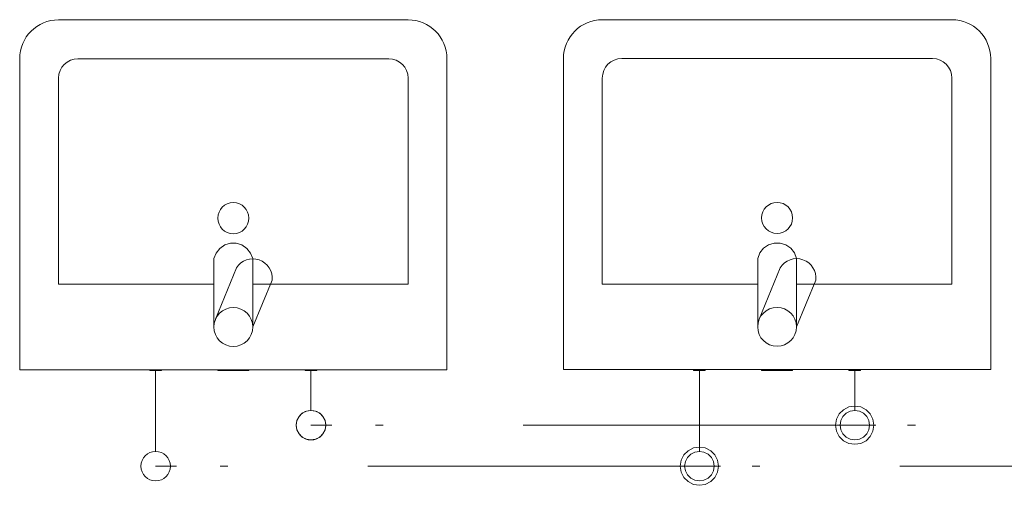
# Model space of a CAD drawing. Header units: millimetres. Extents: x -8524 to 49414, y -5950 to 2657.
# Tile 5 of 11: x 42628 to 43895, y -2671 to -2072. Entities that reach past the tile are written whole.
import ezdxf

# ---------------------------------------------------------------- set-up
doc = ezdxf.new("R2010")
doc.units = ezdxf.units.MM
doc.linetypes.add('DDS_LT3', pattern=[959.999986, 400, -179.999995, 10, -179.999995, 10, -179.999995])
doc.linetypes.add('DDS_LT4', pattern=[769.999991, 400, -179.999995, 10, -179.999995])
for name, color, linetype in [('Studená voda', 7, 'Continuous'), ('Teplá voda', 7, 'Continuous'), ('Zdravotní technika', 7, 'Continuous')]:
    doc.layers.add(name, color=color, linetype=linetype)

# ---------------------------------------------------------------- blocks, each defined once
blk = doc.blocks.new('Basin-Sink-Bidet-ID-46-8-29-1006')
at = {"layer": 'Zdravotní technika', "color": 7, "lineweight": 5}
for p, q in [((-225, 450), (225, 450)), ((-275, 0), (-275, 400)), ((-200, 400), (200, 400)), ((-225, 110), (-225, 375)), ((-25, 55), (-25, 143)), ((25, 143), (25, 55)), ((-23, 65), (4, 131)), ((25, 55), (50, 115)), ((-25, 110), (-225, 110))]:
    blk.add_line(p, q, dxfattribs=at)
for points in [[(275, 400), (275, 0), (-275, 0)], [(225, 375), (225, 110), (25, 110)], [(-25, 143), (-22.2, 150.1), (-17.5, 156.1), (-11.1, 160.5), (-3.8, 162.7), (3.8, 162.7), (11.1, 160.5), (17.5, 156.1), (22.2, 150.1), (25, 143)], [(-92.5, -1), (-92.5, 0), (-107.5, 0), (-107.5, -1), (-92.5, -1)], [(20, -1), (20, 0), (-20, 0), (-20, -1), (20, -1)], [(107.5, -1), (107.5, 0), (92.5, 0), (92.5, -1), (107.5, -1)]]:
    blk.add_lwpolyline(points, dxfattribs=at)
for centre, radius in [((0, 195), 20), ((0, 55), 25)]:
    blk.add_circle(centre, radius, dxfattribs=at)
for centre, radius, start, end in [((-225, 400), 50, 90, 180), ((225, 400), 50, 0, 90), ((-200, 375), 25, 90, 180), ((200, 375), 25, 0, 90), ((25.1, 117.7), 25, 353.8988, 147.7432)]:
    blk.add_arc(centre, radius, start, end, dxfattribs=at)
blk = doc.blocks.new('Basin-Sink-Bidet-ID-46-8-29-1059')
at = {"layer": 'Zdravotní technika', "color": 7, "lineweight": 5}
for p, q in [((-225, 450), (225, 450)), ((-275, 0), (-275, 400)), ((-200, 400), (200, 400)), ((-225, 110), (-225, 375)), ((-25, 55), (-25, 143)), ((25, 143), (25, 55)), ((-23, 65), (4, 131)), ((25, 55), (50, 115)), ((-25, 110), (-225, 110))]:
    blk.add_line(p, q, dxfattribs=at)
for points in [[(275, 400), (275, 0), (-275, 0)], [(225, 375), (225, 110), (25, 110)], [(-25, 143), (-22.2, 150.1), (-17.5, 156.1), (-11.1, 160.5), (-3.8, 162.7), (3.8, 162.7), (11.1, 160.5), (17.5, 156.1), (22.2, 150.1), (25, 143)], [(-92.5, -1), (-92.5, 0), (-107.5, 0), (-107.5, -1), (-92.5, -1)], [(20, -1), (20, 0), (-20, 0), (-20, -1), (20, -1)], [(107.5, -1), (107.5, 0), (92.5, 0), (92.5, -1), (107.5, -1)]]:
    blk.add_lwpolyline(points, dxfattribs=at)
for centre, radius in [((0, 195), 20), ((0, 55), 25)]:
    blk.add_circle(centre, radius, dxfattribs=at)
for centre, radius, start, end in [((-225, 400), 50, 90, 180), ((225, 400), 50, 0, 90), ((-200, 375), 25, 90, 180), ((200, 375), 25, 0, 90), ((25.1, 117.7), 25, 353.8988, 147.7432)]:
    blk.add_arc(centre, radius, start, end, dxfattribs=at)
blk = doc.blocks.new('Segment trubky-TV-PWH Teplá voda D20-ID-46-8-29-7823')
at = {"layer": 'Teplá voda', "color": 20, "linetype": 'DDS_LT3', "lineweight": 5}
blk.add_line((0, 0), (-631, 0), dxfattribs=at)
blk = doc.blocks.new('T-kus-T-kus TV-PWH Teplá voda D20-ID-46-8-29-7833')
at = {"layer": 'Teplá voda', "color": 20, "linetype": 'DDS_LT3', "lineweight": 5}
blk.add_line((27, 0), (-27, 0), dxfattribs=at)
at = {"layer": 'Teplá voda', "color": 20, "lineweight": 5}
blk.add_line((0, 0), (0, 0), dxfattribs=at)
blk.add_lwpolyline([(-7.6, 23.4), (0, 24.6), (7.6, 23.4), (14.5, 19.9), (19.9, 14.5), (23.4, 7.6), (24.6, 0), (23.4, -7.6), (19.9, -14.5), (14.5, -19.9), (7.6, -23.4), (0, -24.6), (-7.6, -23.4), (-14.5, -19.9), (-19.9, -14.5), (-23.4, -7.6), (-24.6, 0), (-23.4, 7.6), (-19.9, 14.5), (-14.5, 19.9), (-7.6, 23.4)], dxfattribs=at)
blk = doc.blocks.new('Segment trubky-TV-PWH Teplá voda D20-ID-46-8-29-7908')
at = {"layer": 'Teplá voda', "color": 20, "linetype": 'DDS_LT3', "lineweight": 5}
blk.add_line((0, 0), (-646.2, 0), dxfattribs=at)
blk = doc.blocks.new('Koleno-Koleno TV-PWH Teplá voda D20-ID-46-8-29-7792')
at = {"layer": 'Teplá voda', "color": 20, "lineweight": 5}
blk.add_line((26.8, 0), (0, 0), dxfattribs=at)
blk.add_circle((0, 0), 19, dxfattribs=at)
blk = doc.blocks.new('Segment trubky-SV-PWC Studená voda D20-ID-46-8-29-7516')
at = {"layer": 'Studená voda', "color": 140, "linetype": 'DDS_LT4', "lineweight": 5}
blk.add_line((0, 0), (-631, 0), dxfattribs=at)
blk = doc.blocks.new('T-kus-T-kus SV-PWC Studená voda D20-ID-46-8-29-7580')
at = {"layer": 'Studená voda', "color": 140, "linetype": 'DDS_LT4', "lineweight": 5}
blk.add_line((27, 0), (-27, 0), dxfattribs=at)
at = {"layer": 'Studená voda', "color": 140, "lineweight": 5}
blk.add_line((0, 0), (0, 0), dxfattribs=at)
blk.add_lwpolyline([(-7.6, 23.4), (0, 24.6), (7.6, 23.4), (14.5, 19.9), (19.9, 14.5), (23.4, 7.6), (24.6, 0), (23.4, -7.6), (19.9, -14.5), (14.5, -19.9), (7.6, -23.4), (0, -24.6), (-7.6, -23.4), (-14.5, -19.9), (-19.9, -14.5), (-23.4, -7.6), (-24.6, 0), (-23.4, 7.6), (-19.9, 14.5), (-14.5, 19.9), (-7.6, 23.4)], dxfattribs=at)
blk = doc.blocks.new('Segment trubky-SV-PWC Studená voda D20-ID-46-8-29-7597')
at = {"layer": 'Studená voda', "color": 140, "linetype": 'DDS_LT4', "lineweight": 5}
blk.add_line((0, 0), (-646.2, 0), dxfattribs=at)
blk = doc.blocks.new('Koleno-Koleno SV-PWC Studená voda D20-ID-46-8-29-7663')
at = {"layer": 'Studená voda', "color": 140, "lineweight": 5}
blk.add_line((26.8, 0), (0, 0), dxfattribs=at)
blk.add_circle((0, 0), 19, dxfattribs=at)
blk = doc.blocks.new('Koleno-Koleno SV-PWC Studená voda D20-ID-46-8-29-7686')
at = {"layer": 'Studená voda', "color": 140, "lineweight": 5}
blk.add_line((0, 19), (0, 26.8), dxfattribs=at)
blk.add_circle((0, 0), 19, dxfattribs=at)
blk = doc.blocks.new('Segment trubky-SV-PWC Studená voda D20-ID-46-8-29-8875')
at = {"layer": 'Studená voda', "color": 140, "linetype": 'DDS_LT4', "lineweight": 5}
blk.add_line((0, 0), (0, 97.2), dxfattribs=at)
blk = doc.blocks.new('Segment trubky-TV-PWH Teplá voda D20-ID-46-8-29-7855')
at = {"layer": 'Teplá voda', "color": 20, "linetype": 'DDS_LT3', "lineweight": 5}
blk.add_line((0, 0), (0, -44.7), dxfattribs=at)
blk = doc.blocks.new('Koleno-Koleno TV-PWH Teplá voda D20-ID-46-8-29-7845')
at = {"layer": 'Teplá voda', "color": 20, "lineweight": 5}
blk.add_line((0, 26.8), (0, 19), dxfattribs=at)
blk.add_lwpolyline([(-18.1, -5.9), (-19, 0), (-18.1, 5.9), (-15.4, 11.2), (-11.2, 15.4), (-5.9, 18.1), (0, 19), (5.9, 18.1), (11.2, 15.4), (15.4, 11.2), (18.1, 5.9), (19, 0), (18.1, -5.9), (15.4, -11.2), (11.2, -15.4), (5.9, -18.1), (0, -19), (-5.9, -18.1), (-11.2, -15.4), (-15.4, -11.2), (-18.1, -5.9)], dxfattribs=at)
blk = doc.blocks.new('Segment trubky-TV-PWH Teplá voda D20-ID-46-8-29-7997')
at = {"layer": 'Teplá voda', "color": 20, "linetype": 'DDS_LT3', "lineweight": 5}
blk.add_line((0, 0), (0, -44.5), dxfattribs=at)
blk = doc.blocks.new('Koleno-Koleno TV-PWH Teplá voda D20-ID-46-8-29-7803')
at = {"layer": 'Teplá voda', "color": 20, "lineweight": 5}
blk.add_line((0, 26.8), (0, 19), dxfattribs=at)
blk.add_lwpolyline([(-18.1, -5.9), (-19, 0), (-18.1, 5.9), (-15.4, 11.2), (-11.2, 15.4), (-5.9, 18.1), (0, 19), (5.9, 18.1), (11.2, 15.4), (15.4, 11.2), (18.1, 5.9), (19, 0), (18.1, -5.9), (15.4, -11.2), (11.2, -15.4), (5.9, -18.1), (0, -19), (-5.9, -18.1), (-11.2, -15.4), (-15.4, -11.2), (-18.1, -5.9)], dxfattribs=at)
blk = doc.blocks.new('Segment trubky-SV-PWC Studená voda D20-ID-46-8-29-7693')
at = {"layer": 'Studená voda', "color": 140, "linetype": 'DDS_LT4', "lineweight": 5}
blk.add_line((0, 0), (0, -97.4), dxfattribs=at)
blk = doc.blocks.new('Koleno-Koleno SV-PWC Studená voda D20-ID-46-8-29-7669')
at = {"layer": 'Studená voda', "color": 140, "lineweight": 5}
blk.add_line((0, 26.8), (0, 19), dxfattribs=at)
blk.add_lwpolyline([(-18.1, -5.9), (-19, 0), (-18.1, 5.9), (-15.4, 11.2), (-11.2, 15.4), (-5.9, 18.1), (0, 19), (5.9, 18.1), (11.2, 15.4), (15.4, 11.2), (18.1, 5.9), (19, 0), (18.1, -5.9), (15.4, -11.2), (11.2, -15.4), (5.9, -18.1), (0, -19), (-5.9, -18.1), (-11.2, -15.4), (-15.4, -11.2), (-18.1, -5.9)], dxfattribs=at)

msp = doc.modelspace()

# ---------------------------------------------------------------- block references
at = {"layer": 'Studená voda', "color": 140, "linetype": 'DDS_LT4', "lineweight": 5}
for name, p in [('Segment trubky-SV-PWC Studená voda D20-ID-46-8-29-8875', (42802.5, -2619.2)), ('Segment trubky-SV-PWC Studená voda D20-ID-46-8-29-7693', (43502.5, -2521.8)), ('T-kus-T-kus SV-PWC Studená voda D20-ID-46-8-29-7580', (43502.5, -2646)), ('Segment trubky-SV-PWC Studená voda D20-ID-46-8-29-7597', (43475.5, -2646)), ('Segment trubky-SV-PWC Studená voda D20-ID-46-8-29-7516', (44160.5, -2646))]:
    msp.add_blockref(name, p, dxfattribs=at)
at = {"layer": 'Studená voda', "color": 140, "lineweight": 5}
for name, p in [('Koleno-Koleno SV-PWC Studená voda D20-ID-46-8-29-7686', (42802.5, -2646)), ('Koleno-Koleno SV-PWC Studená voda D20-ID-46-8-29-7669', (43502.5, -2646)), ('Koleno-Koleno SV-PWC Studená voda D20-ID-46-8-29-7663', (42802.5, -2646))]:
    msp.add_blockref(name, p, dxfattribs=at)
at = {"layer": 'Teplá voda', "color": 20, "linetype": 'DDS_LT3', "lineweight": 5}
for name, p in [('Segment trubky-TV-PWH Teplá voda D20-ID-46-8-29-7997', (43002.5, -2522)), ('Segment trubky-TV-PWH Teplá voda D20-ID-46-8-29-7855', (43702.5, -2521.8)), ('T-kus-T-kus TV-PWH Teplá voda D20-ID-46-8-29-7833', (43702.5, -2593.3)), ('Segment trubky-TV-PWH Teplá voda D20-ID-46-8-29-7908', (43675.5, -2593.3)), ('Segment trubky-TV-PWH Teplá voda D20-ID-46-8-29-7823', (44360.5, -2593.3))]:
    msp.add_blockref(name, p, dxfattribs=at)
at = {"layer": 'Teplá voda', "color": 20, "lineweight": 5}
for name, p in [('Koleno-Koleno TV-PWH Teplá voda D20-ID-46-8-29-7803', (43002.5, -2593.3)), ('Koleno-Koleno TV-PWH Teplá voda D20-ID-46-8-29-7845', (43702.5, -2593.3)), ('Koleno-Koleno TV-PWH Teplá voda D20-ID-46-8-29-7792', (43002.5, -2593.3))]:
    msp.add_blockref(name, p, dxfattribs=at)
at = {"layer": 'Zdravotní technika', "color": 7, "lineweight": 5}
for name, p in [('Basin-Sink-Bidet-ID-46-8-29-1006', (42902.5, -2522)), ('Basin-Sink-Bidet-ID-46-8-29-1059', (43602.5, -2521.8))]:
    msp.add_blockref(name, p, dxfattribs=at)

doc.saveas('drawing.dxf')
